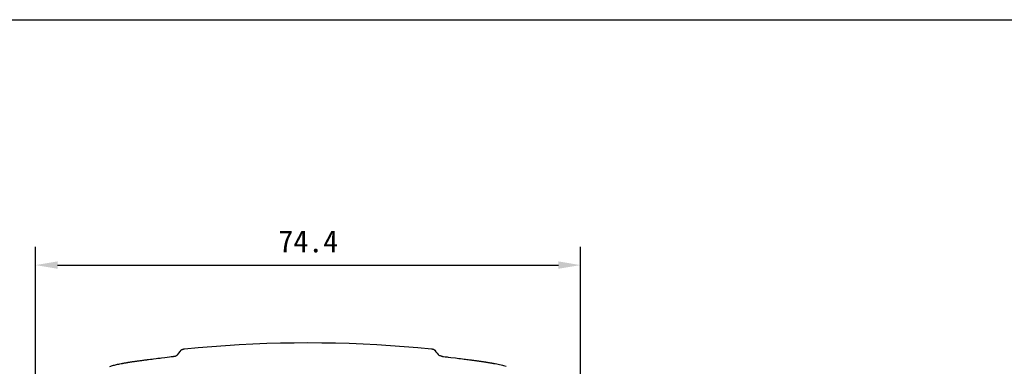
# Model space of a CAD drawing. Header units: millimetres. Extents: x 136 to 567, y 32 to 310.
# Tile 7 of 11: x 217 to 352, y 262 to 310. Entities that reach past the tile are written whole.
import ezdxf

# ---------------------------------------------------------------- set-up
doc = ezdxf.new("R2010")
doc.units = ezdxf.units.MM
doc.header["$LTSCALE"] = 32.67
doc.header["$PDMODE"] = 3
doc.header["$PDSIZE"] = 8
doc.layers.get('0').update_dxf_attribs({"linetype": 'CONTINUOUS'})
doc.layers.get('Defpoints').update_dxf_attribs({"linetype": 'CONTINUOUS'})
doc.layers.add('00_COMPONENTS', color=7, linetype='CONTINUOUS')
doc.layers.add('51__DRAFT_DIMS', color=7, linetype='CONTINUOUS')
doc.styles.get("Standard").update_dxf_attribs({"font": 'simfang.ttf'})
doc.dimstyles.new('DIMSTYLE_1', dxfattribs={"dimtxt": 3, "dimasz": 3, "dimexe": 2.5, "dimexo": 0.5, "dimgap": 0.75, "dimtad": 1, "dimdsep": 46, "dimtxsty": 'STANDARD', "dimblk": '_FILLED', "dimblk1": '_FILLED', "dimblk2": '_FILLED', "dimcen": 0.09, "dimazin": 2, "dimtp": 0.1, "dimtm": 0.1, "dimtfac": 1, "dimtdec": 0, "dimtofl": 0, "dimtmove": 0, "dimatfit": 3, "dimldrblk": '_FILLED', "dimfxl": 1, "dimtolj": 1, "dimarcsym": 0})

# ---------------------------------------------------------------- blocks, each defined once
blk = doc.blocks.new('_FILLED')
at = {"color": 0, "linetype": 'ByBlock'}
blk.add_solid([(0, 0), (-1, 0.167), (-1, -0.167)], dxfattribs=at)
blk = doc.blocks.new('*D30')
at = {"layer": '51__DRAFT_DIMS', "color": 0, "lineweight": -2}
for p, q in [((219.5, 233.01), (219.5, 278.8)), ((293.91, 233.01), (293.91, 278.8)), ((222.5, 276.3), (290.91, 276.3))]:
    blk.add_line(p, q, dxfattribs=at)
at = {"layer": 'Defpoints', "color": 0}
for p in [(293.91, 276.3), (219.5, 232.51), (293.91, 232.51)]:
    blk.add_point(p, dxfattribs=at)
at = {"layer": '51__DRAFT_DIMS', "color": 0, "linetype": 'ByBlock', "lineweight": -2, "xscale": 3, "yscale": 3, "zscale": 3, "rotation": 180}
blk.add_blockref('_FILLED', (219.5, 276.3), dxfattribs=at)
at = {"layer": '51__DRAFT_DIMS', "color": 0, "linetype": 'ByBlock', "lineweight": -2, "xscale": 3, "yscale": 3, "zscale": 3}
blk.add_blockref('_FILLED', (293.91, 276.3), dxfattribs=at)
at = {"layer": '51__DRAFT_DIMS', "color": 0, "insert": (256.75, 281.05), "char_height": 3, "attachment_point": 2, "line_spacing_factor": 0.9}
blk.add_mtext('\\A1;74.4', dxfattribs=at)

msp = doc.modelspace()

# ---------------------------------------------------------------- linework, layer by layer
msp.add_lwpolyline([(136.202, 309.85), (566.198, 309.85), (567.414, 32.205), (137.419, 32.205)], close=True)
at = {"layer": '00_COMPONENTS'}
for p, q in [((239.838, 264.849), (241.699, 265.027)), ((241.699, 265.027), (243.565, 265.185)), ((243.565, 265.185), (245.435, 265.322)), ((245.435, 265.322), (247.308, 265.437)), ((247.308, 265.437), (249.185, 265.532)), ((249.185, 265.532), (251.064, 265.606)), ((251.064, 265.606), (252.944, 265.658)), ((252.944, 265.658), (254.824, 265.69)), ((254.824, 265.69), (256.704, 265.7)), ((256.704, 265.7), (258.585, 265.69)), ((258.585, 265.69), (260.465, 265.659)), ((260.465, 265.659), (262.344, 265.607)), ((262.344, 265.607), (264.223, 265.533)), ((264.223, 265.533), (266.1, 265.439)), ((266.1, 265.439), (267.974, 265.323)), ((267.974, 265.323), (269.844, 265.186)), ((269.844, 265.186), (271.709, 265.029)), ((271.709, 265.029), (273.571, 264.85)), ((236.222, 263.561), (236.441, 263.588)), ((236.441, 263.588), (236.51, 263.597)), ((236.51, 263.597), (236.702, 263.621)), ((236.702, 263.621), (237.133, 263.674)), ((237.133, 263.674), (237.471, 263.717)), ((237.471, 263.717), (237.799, 263.758)), ((237.799, 263.758), (238.025, 263.787)), ((238.025, 263.787), (238.148, 263.803)), ((238.148, 263.803), (238.327, 263.826)), ((238.327, 263.826), (238.379, 263.833)), ((238.379, 263.833), (238.391, 263.834)), ((238.391, 263.834), (238.424, 263.839)), ((238.424, 263.839), (238.434, 263.84)), ((238.434, 263.84), (238.464, 263.843)), ((238.464, 263.843), (238.531, 263.855)), ((238.531, 263.855), (238.594, 263.871)), ((238.594, 263.871), (238.653, 263.89)), ((238.653, 263.89), (238.71, 263.914)), ((238.71, 263.914), (238.764, 263.941)), ((238.764, 263.941), (238.812, 263.969)), ((238.812, 263.969), (238.854, 264)), ((238.854, 264), (238.889, 264.032)), ((238.889, 264.032), (238.919, 264.065)), ((238.922, 264.063), (239.081, 264.267)), ((239.081, 264.267), (239.236, 264.468)), ((239.236, 264.468), (239.39, 264.665)), ((239.387, 264.667), (239.405, 264.689)), ((239.405, 264.689), (239.427, 264.711)), ((239.427, 264.711), (239.453, 264.731)), ((239.453, 264.731), (239.483, 264.75)), ((239.483, 264.75), (239.517, 264.768)), ((239.517, 264.768), (239.555, 264.784)), ((239.555, 264.784), (239.596, 264.799)), ((239.596, 264.799), (239.639, 264.813)), ((239.639, 264.813), (239.685, 264.824)), ((239.685, 264.824), (239.733, 264.835)), ((239.733, 264.835), (239.785, 264.843)), ((239.785, 264.843), (239.838, 264.849)), ((273.57, 264.85), (273.624, 264.844)), ((273.624, 264.844), (273.675, 264.836)), ((273.675, 264.836), (273.723, 264.825)), ((273.723, 264.825), (273.769, 264.814)), ((273.769, 264.814), (273.813, 264.8)), ((273.813, 264.8), (273.853, 264.785)), ((273.853, 264.785), (273.891, 264.769)), ((273.891, 264.769), (273.925, 264.751)), ((273.925, 264.751), (273.955, 264.732)), ((273.955, 264.732), (273.982, 264.712)), ((273.982, 264.712), (274.003, 264.69)), ((274.003, 264.69), (274.021, 264.668)), ((274.019, 264.666), (274.175, 264.465)), ((274.175, 264.465), (274.331, 264.264)), ((274.331, 264.264), (274.486, 264.064)), ((274.52, 264.029), (274.488, 264.066)), ((274.556, 263.996), (274.52, 264.029)), ((274.598, 263.966), (274.556, 263.996)), ((274.645, 263.939), (274.598, 263.966)), ((274.697, 263.915), (274.645, 263.939)), ((274.753, 263.893), (274.697, 263.915)), ((274.812, 263.874), (274.753, 263.893)), ((274.876, 263.858), (274.812, 263.874)), ((274.945, 263.844), (274.876, 263.858)), ((274.945, 263.844), (274.947, 263.848)), ((274.947, 263.848), (274.949, 263.849)), ((274.949, 263.849), (274.952, 263.848)), ((274.952, 263.848), (274.954, 263.846)), ((274.954, 263.846), (274.956, 263.845)), ((274.956, 263.845), (274.958, 263.842)), ((274.958, 263.842), (274.961, 263.841)), ((274.961, 263.841), (274.965, 263.84)), ((274.965, 263.84), (274.969, 263.841)), ((274.969, 263.841), (274.973, 263.841)), ((274.973, 263.841), (274.977, 263.841)), ((274.977, 263.841), (274.981, 263.841)), ((274.981, 263.841), (274.985, 263.84)), ((274.985, 263.84), (274.99, 263.839)), ((274.99, 263.839), (274.994, 263.838)), ((274.994, 263.838), (274.999, 263.837)), ((274.999, 263.837), (275.004, 263.837)), ((275.004, 263.837), (275.009, 263.836)), ((275.009, 263.836), (275.014, 263.835)), ((275.014, 263.835), (275.019, 263.834)), ((275.019, 263.834), (275.024, 263.833)), ((275.024, 263.833), (275.03, 263.833)), ((275.03, 263.833), (275.036, 263.832)), ((275.036, 263.832), (275.061, 263.829)), ((275.061, 263.829), (275.068, 263.829)), ((275.068, 263.829), (275.082, 263.827)), ((275.082, 263.827), (275.096, 263.825)), ((275.096, 263.825), (275.112, 263.823)), ((275.112, 263.823), (275.192, 263.812)), ((275.192, 263.812), (275.234, 263.807)), ((275.234, 263.807), (275.437, 263.781)), ((275.437, 263.781), (275.543, 263.768)), ((275.543, 263.768), (275.735, 263.743)), ((275.735, 263.743), (275.835, 263.731)), ((275.835, 263.731), (276.204, 263.684)), ((276.204, 263.684), (276.855, 263.603)), ((276.855, 263.603), (277.318, 263.546)), ((229.647, 262.459), (229.762, 262.497)), ((229.762, 262.497), (229.882, 262.534)), ((229.882, 262.534), (230.007, 262.57)), ((230.007, 262.57), (230.137, 262.606)), ((230.137, 262.606), (230.272, 262.64)), ((230.272, 262.64), (230.412, 262.674)), ((230.412, 262.674), (230.557, 262.707)), ((230.557, 262.707), (230.707, 262.74)), ((230.707, 262.74), (230.862, 262.772)), ((230.862, 262.772), (231.021, 262.804)), ((231.021, 262.804), (231.185, 262.836)), ((231.185, 262.836), (231.354, 262.867)), ((231.354, 262.867), (231.406, 262.877)), ((231.406, 262.877), (231.46, 262.887)), ((231.46, 262.887), (231.516, 262.897)), ((231.516, 262.897), (231.573, 262.907)), ((231.573, 262.907), (231.632, 262.918)), ((231.632, 262.918), (231.692, 262.928)), ((231.692, 262.928), (231.754, 262.939)), ((231.754, 262.939), (231.817, 262.95)), ((231.817, 262.95), (231.883, 262.961)), ((231.883, 262.961), (231.95, 262.973)), ((231.95, 262.973), (232.019, 262.985)), ((232.019, 262.985), (232.09, 262.996)), ((232.09, 262.996), (232.163, 263.008)), ((232.163, 263.008), (232.238, 263.021)), ((232.238, 263.021), (232.315, 263.033)), ((232.315, 263.033), (232.394, 263.046)), ((232.394, 263.046), (232.475, 263.059)), ((232.475, 263.059), (232.559, 263.072)), ((232.559, 263.072), (232.645, 263.085)), ((232.645, 263.085), (232.734, 263.099)), ((232.734, 263.099), (232.825, 263.112)), ((232.825, 263.112), (232.918, 263.126)), ((232.918, 263.126), (233.014, 263.141)), ((233.014, 263.141), (233.113, 263.155)), ((233.113, 263.155), (233.215, 263.17)), ((233.215, 263.17), (233.319, 263.185)), ((233.319, 263.185), (233.426, 263.2)), ((233.426, 263.2), (233.537, 263.215)), ((233.537, 263.215), (233.65, 263.231)), ((233.65, 263.231), (233.767, 263.247)), ((233.767, 263.247), (233.888, 263.263)), ((233.888, 263.263), (234.012, 263.28)), ((234.012, 263.28), (234.139, 263.297)), ((234.139, 263.297), (234.271, 263.314)), ((234.271, 263.314), (234.406, 263.332)), ((234.406, 263.332), (234.54, 263.349)), ((234.54, 263.349), (234.675, 263.367)), ((234.675, 263.367), (234.809, 263.384)), ((234.809, 263.384), (234.938, 263.4)), ((234.938, 263.4), (235.182, 263.431)), ((235.182, 263.431), (235.406, 263.459)), ((235.406, 263.459), (235.611, 263.485)), ((235.611, 263.485), (235.98, 263.531)), ((235.98, 263.531), (236.222, 263.561)), ((277.318, 263.546), (277.517, 263.521)), ((277.517, 263.521), (277.808, 263.485)), ((277.808, 263.485), (278.047, 263.455)), ((278.047, 263.455), (278.217, 263.434)), ((278.217, 263.434), (278.396, 263.411)), ((278.396, 263.411), (278.584, 263.387)), ((278.584, 263.387), (278.783, 263.362)), ((278.783, 263.362), (278.886, 263.348)), ((278.886, 263.348), (278.993, 263.334)), ((278.993, 263.334), (279.103, 263.32)), ((279.103, 263.32), (279.214, 263.305)), ((279.214, 263.305), (279.328, 263.29)), ((279.328, 263.29), (279.444, 263.275)), ((279.444, 263.275), (279.557, 263.26)), ((279.557, 263.26), (279.668, 263.245)), ((279.668, 263.245), (279.776, 263.23)), ((279.776, 263.23), (279.879, 263.216)), ((279.879, 263.216), (279.978, 263.202)), ((279.978, 263.202), (280.072, 263.188)), ((280.072, 263.188), (280.162, 263.176)), ((280.162, 263.176), (280.249, 263.163)), ((280.249, 263.163), (280.333, 263.151)), ((280.333, 263.151), (280.413, 263.139)), ((280.413, 263.139), (280.49, 263.128)), ((280.49, 263.128), (280.564, 263.117)), ((280.564, 263.117), (280.636, 263.106)), ((280.636, 263.106), (280.705, 263.095)), ((280.705, 263.095), (280.772, 263.085)), ((280.772, 263.085), (280.836, 263.075)), ((280.836, 263.075), (280.898, 263.066)), ((280.898, 263.066), (280.958, 263.056)), ((280.958, 263.056), (281.016, 263.047)), ((281.016, 263.047), (281.073, 263.038)), ((281.073, 263.038), (281.127, 263.029)), ((281.127, 263.029), (281.179, 263.021)), ((281.179, 263.021), (281.279, 263.004)), ((281.279, 263.004), (281.373, 262.989)), ((281.373, 262.989), (281.461, 262.974)), ((281.461, 262.974), (281.544, 262.96)), ((281.544, 262.96), (281.622, 262.946)), ((281.622, 262.946), (281.695, 262.934)), ((281.695, 262.934), (281.764, 262.921)), ((281.764, 262.921), (281.829, 262.91)), ((281.829, 262.91), (281.89, 262.899)), ((281.89, 262.899), (281.948, 262.888)), ((281.948, 262.888), (282.003, 262.878)), ((282.003, 262.878), (282.054, 262.869)), ((282.054, 262.869), (282.271, 262.828)), ((282.271, 262.828), (282.482, 262.787)), ((282.482, 262.787), (282.686, 262.745)), ((282.686, 262.745), (282.883, 262.702)), ((282.883, 262.702), (283.074, 262.657)), ((283.074, 262.657), (283.257, 262.611)), ((283.257, 262.611), (283.432, 262.563)), ((283.432, 262.563), (283.601, 262.513)), ((283.601, 262.513), (283.761, 262.461))]:
    msp.add_line(p, q, dxfattribs=at)

# ---------------------------------------------------------------- dimensions: what is measured, and where the dimension line sits
at = {"layer": '51__DRAFT_DIMS'}
dim = msp.add_linear_dim(base=(293.909, 276.297), p1=(219.503, 232.513), p2=(293.909, 232.513), text='74.4', dimstyle='DIMSTYLE_1', dxfattribs=at)
dim.commit()
dim.dimension.update_dxf_attribs({"geometry": '*D30', "text_midpoint": (256.747, 276.297), "dimtype": 160})

doc.saveas('drawing.dxf')
